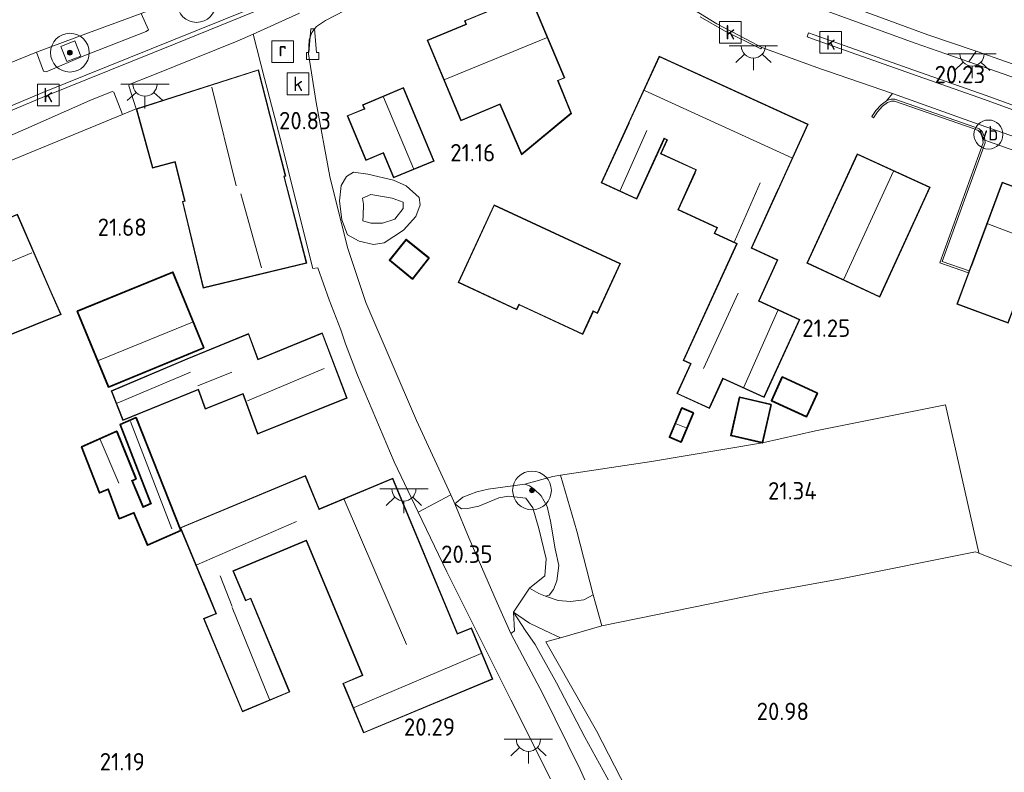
# Model space of a CAD drawing. Extents: x 196936 to 200438, y 361224 to 364196.
# Tile 99 of 256: x 197778 to 197880, y 363268 to 363346. Entities that reach past the tile are written whole.
import ezdxf
from ezdxf.enums import TextEntityAlignment as Align

# ---------------------------------------------------------------- set-up
doc = ezdxf.new("R2010")
doc.units = 0
for name, color, linetype, lineweight in [('B-ME-BV-GELEIDECONSTRUCTIE-S', 210, 'Continuous', 25), ('B-ME-GR-BOOM-S', 90, 'Continuous', 25), ('B-ME-GR-GRAS-GV', 60, 'Continuous', 13), ('B-ME-GW-TALUD_KRUIN-G', 90, 'Continuous', 18), ('B-ME-GW-TALUD_TEEN-G', 90, 'Continuous', 18), ('B-ME-IE-MEUBILAIR_WEGMEUBILAIR-S', 7, 'Continuous', 25), ('B-ME-IE-TERREINAFSCHEIDING_DOORGANG-G', 210, 'Continuous', 18), ('B-ME-IE-TERREINAFSCHEIDING_KUNSTMATIG_HEKWERK-G', 20, 'IE-TERREINAFSCHEIDING-KUNSTMATIG', 18), ('B-ME-IE-TERREINAFSCHEIDING_KUNSTMATIG_MUUR-GV', 90, 'Continuous', 18), ('B-ME-KG-KADASTRAAL_DAKRAND-G', 170, 'Continuous', 18), ('B-ME-KG-KADASTRAAL_NOK-G', 10, 'Continuous', 18), ('B-ME-OG-BEBOUWING_BEDRIJVEN-GV', 7, 'Continuous', 18), ('B-ME-OG-BEBOUWING_SCHUUR-GV', 7, 'Continuous', 35), ('B-ME-OG-BEBOUWING_WONINGBOUW-GV', 7, 'Continuous', 18), ('B-ME-OG-HOOGTEPUNT-S', 7, 'Continuous', 25), ('B-ME-OG-TERREIN-GV', 7, 'Continuous', 18), ('B-ME-OG-TERREIN_GROEN-GV', 7, 'Continuous', 18), ('B-ME-OG-TERREIN_GROEN_TUIN-GV', 7, 'Continuous', 18), ('B-ME-OG-TERREIN_GROEN_TUIN_TUINBOUW-GV', 7, 'Continuous', 18), ('B-ME-RI-GWA_KOLK-S', 30, 'Continuous', 25), ('B-ME-RI-GWA_RIOOLPUT-S', 30, 'Continuous', 25), ('B-ME-VH-GOOT-GV', 170, 'Continuous', 18), ('B-ME-VH-VERHARDING_ASFALT-GV', 252, 'Continuous', 18), ('B-ME-VH-VERHARDING_HALFVERHARDING-GV', 252, 'Continuous', 18), ('B-ME-VH-VERHARDING_STRAATBAKSTEEN-GV', 252, 'Continuous', 18), ('B-ME-VH-VERHARDING_TEGEL-GV', 252, 'Continuous', 18), ('B-ME-VW-VERKEERSTEKEN_DRAAGCONSTRUCTIE-S', 7, 'Continuous', 25)]:
    doc.layers.add(name, color=color, linetype=linetype, lineweight=lineweight)
doc.styles.add('NLCS-ISO', font='NLCS-ISO.ttf')
doc.styles.add('NLCS-ISO-ANNOTATIVE-T18', font='NLCS-ISO.ttf', dxfattribs={"height": 1.8})
doc.linetypes.add('IE-TERREINAFSCHEIDING-KUNSTMATIG', pattern='A,4,[82,NLCS.SHX,S=0.75,R=90,X=0,Y=0],4,-2', length=10)

# ---------------------------------------------------------------- blocks, each defined once
blk = doc.blocks.new('SAL-HOOGTELABEL-SO')
at = {"color": 0, "linetype": 'ByBlock', "lineweight": -2, "style": 'NLCS-ISO-ANNOTATIVE-T18'}
blk.add_attdef('HOOGTE', text='', height=1.8, dxfattribs=at).set_placement((2.79, 0), align=Align.RIGHT)
blk = doc.blocks.new('SIE-WEG_GELEIDECONSTRUCTIE-SO')
at = {"color": 0, "linetype": 'ByBlock', "lineweight": 18}
blk.add_lwpolyline([(0.4, -0.87), (0.2, 1.59), (-0.2, 1.59), (-0.4, -0.87), (-0.65, -0.87), (-0.65, -1.59), (0.65, -1.59), (0.65, -0.87)], close=True, dxfattribs=at)
blk = doc.blocks.new('SGR-BOOM_01-SO')
at = {"linetype": 'ByBlock', "lineweight": 18}
h = blk.add_hatch(color=0, dxfattribs=at)
h.dxf.hatch_style = 1
edge = h.paths.add_edge_path()
edge.add_arc((0, 0), 0.25, 0, 360)
at = {"color": 0, "linetype": 'ByBlock', "lineweight": 18}
for radius in [2, 0.25]:
    blk.add_circle((0, 0), radius, dxfattribs=at)
blk = doc.blocks.new('SRI-PUT_INSPECTIEPUT_RIOOLPUT-SO')
at = {"color": 0, "linetype": 'ByBlock', "lineweight": 18}
blk.add_lwpolyline([(-1.12, -1.12), (1.12, -1.12), (1.12, 1.12), (-1.12, 1.12)], close=True, dxfattribs=at)
at = {"color": 0, "linetype": 'ByBlock', "lineweight": 18, "style": 'NLCS-ISO'}
blk.add_text('r', height=1.5, dxfattribs=at).set_placement((0, 0.28), align=Align.MIDDLE_CENTER)
blk = doc.blocks.new('SRI-KOLK-SO')
at = {"color": 0, "linetype": 'ByBlock', "lineweight": 18}
blk.add_lwpolyline([(-1.125, -1.125), (1.125, -1.125), (1.125, 1.125), (-1.125, 1.125)], close=True, dxfattribs=at)
at = {"color": 0, "linetype": 'ByBlock', "lineweight": 18, "style": 'NLCS-ISO'}
blk.add_text('k', height=1.5, dxfattribs=at).set_placement((0, 0), align=Align.MIDDLE_CENTER)
blk = doc.blocks.new('SKL-ET_OV_LICHTPUNT-SO')
at = {"color": 0, "linetype": 'ByBlock', "lineweight": 18}
for points in [[(-1.25, 0), (-2.5, 0)], [(1.25, 0), (2.5, 0)], [(-0.92, -0.85), (-1.83, -1.7)], [(0.92, -0.85), (1.83, -1.7)], [(0, -1.25), (0, -2.5)]]:
    blk.add_lwpolyline(points, dxfattribs=at)
blk.add_lwpolyline([(0, 0), (1.25, 0, -1), (-1.25, 0)], format="xyb", close=True, dxfattribs=at)
blk = doc.blocks.new('SIE-WEG_PAAL_VERKEERSBORD-SO')
at = {"color": 0, "linetype": 'ByBlock', "lineweight": 18}
blk.add_circle((0, 0), 1.5, dxfattribs=at)
at = {"color": 0, "linetype": 'ByBlock', "lineweight": 18, "style": 'NLCS-ISO'}
blk.add_text('vb', height=1.5, dxfattribs=at).set_placement((0, 0.13), align=Align.MIDDLE_CENTER)

msp = doc.modelspace()

# ---------------------------------------------------------------- linework, layer by layer
at = {"layer": 'B-ME-GR-GRAS-GV'}
for points in [[(197784.367, 363342.021, 21.296), (197782.907, 363341.454, 21.336), (197782.3, 363343.016, 21.398), (197783.76, 363343.583, 21.354)], [(197836.387, 363285.803, 21.097), (197834.992, 363285.608, 21.066), (197833.728, 363285.712, 20.962), (197832.412, 363286.165, 20.801), (197832.792, 363286.293, 20.856), (197833.254, 363286.861, 20.961), (197833.579, 363287.767, 20.972), (197833.797, 363289.332, 21.049), (197833.4, 363291.065, 21.12), (197832.922, 363293.931, 21.232), (197832.585, 363295.453, 21.276), (197831.973, 363296.56, 21.297), (197831.238, 363297.237, 21.312), (197830.756, 363297.565, 21.301), (197830.274, 363297.745, 21.352), (197833.186, 363298.552, 21.244), (197833.972, 363298.671, 21.161), (197835.672, 363292.91, 21.175), (197837.34, 363286.312, 21.149)]]:
    msp.add_polyline3d(points, close=True, dxfattribs=at)
msp.add_polyline3d([(197846.331, 363255.421, 20.44), (197837.692, 363272.267, 20.842), (197832.458, 363281.448, 20.909), (197833.978, 363281.883, 20.952), (197838.25, 363283.105, 21.133), (197854.987, 363286.505, 21.275), (197863.111, 363288.016, 21.277), (197876.879, 363290.743, 21.092), (197877.225, 363290.608, 21.071), (197887.872, 363286.456, 20.409), (197901.895, 363281.291, 19.626), (197915.202, 363276.418, 18.788), (197925.017, 363272.767, 18.213), (197919.41, 363263.179, 17.967)], dxfattribs=at)
at = {"layer": 'B-ME-GW-TALUD_KRUIN-G'}
msp.add_polyline3d([(197815.57, 363324.737, 22.256), (197814.361, 363324.749, 22.352), (197813.533, 363324.973, 22.411), (197813.572, 363325.487, 22.406), (197813.61, 363326.689, 22.406), (197813.485, 363327.325, 22.395), (197814.345, 363327.699, 22.377), (197816.573, 363327.336, 22.283), (197817.709, 363326.901, 22.165), (197817.691, 363326.244, 22.168), (197816.826, 363325.155, 22.213)], close=True, dxfattribs=at)
for points in [[(197831.238, 363297.237, 21.312), (197830.756, 363297.565, 21.301), (197830.274, 363297.745, 21.352)], [(197830.766, 363286.994, 20.414), (197831.738, 363286.456, 20.646), (197832.412, 363286.165, 20.801), (197832.792, 363286.293, 20.856), (197833.254, 363286.861, 20.961), (197833.579, 363287.767, 20.972), (197833.797, 363289.332, 21.049), (197833.4, 363291.065, 21.12), (197832.922, 363293.931, 21.232), (197832.585, 363295.453, 21.276), (197831.973, 363296.56, 21.297), (197831.238, 363297.237, 21.312)], [(197838.765, 363267.469, 20.682), (197836.479, 363271.598, 20.724), (197833.551, 363277.23, 20.734), (197831.335, 363281.184, 20.744), (197830.321, 363282.66, 20.607), (197829.103, 363284.535, 20.21)]]:
    msp.add_polyline3d(points, dxfattribs=at)
at = {"layer": 'B-ME-GW-TALUD_TEEN-G'}
msp.add_polyline3d([(197812.55, 363329.998, 21.278), (197811.84, 363329.561, 21.259), (197811.292, 363328.644, 21.246), (197811.103, 363327.037, 21.259), (197811.349, 363325.072, 21.264), (197811.925, 363323.536, 21.259), (197813.149, 363322.888, 21.246), (197814.635, 363322.535, 21.246), (197815.718, 363322.691, 21.302), (197817.743, 363324.029, 21.281), (197819.013, 363325.435, 21.256), (197819.467, 363326.649, 21.251), (197819.367, 363327.389, 21.246), (197818.001, 363328.594, 21.232), (197816.707, 363329.177, 21.222), (197814.047, 363329.808, 21.254)], close=True, dxfattribs=at)
for points in [[(197828.586, 363296.515, 20.429), (197827.603, 363296.333, 20.487), (197825.52, 363295.473, 20.53), (197824.348, 363295.227, 20.51), (197823.734, 363295.22, 20.512), (197823.027, 363295.737, 20.516)], [(197830.766, 363286.994, 20.414), (197832.344, 363288.284, 20.317), (197832.491, 363290.043, 20.333), (197831.717, 363293.158, 20.385), (197831.1, 363295.31, 20.413), (197830.372, 363296.29, 20.423), (197828.586, 363296.515, 20.429)], [(197829.103, 363284.535, 20.21), (197829.224, 363282.601, 20.158), (197828.822, 363282.303, 20.176), (197832.148, 363276.069, 19.783), (197836.006, 363268.256, 19.552), (197839.582, 363260.287, 19.273), (197842.447, 363253.139, 18.892)]]:
    msp.add_polyline3d(points, dxfattribs=at)
at = {"layer": 'B-ME-IE-TERREINAFSCHEIDING_DOORGANG-G'}
msp.add_polyline3d([(197838.25, 363283.105, 21.133), (197837.34, 363286.312, 21.149)], dxfattribs=at)
at = {"layer": 'B-ME-IE-TERREINAFSCHEIDING_KUNSTMATIG_HEKWERK-G'}
for points in [[(197860.337, 363303.282, 21.166), (197873.761, 363305.972, 21.259), (197877.211, 363290.67, 21.142)], [(197860.337, 363303.282, 21.166), (197854.849, 363302.025, 21.297)], [(197843.382, 363300.09, 21.061), (197854.849, 363302.025, 21.297)], [(197830.274, 363297.745, 21.352), (197833.186, 363298.552, 21.244), (197833.972, 363298.671, 21.161), (197843.382, 363300.09, 21.061)], [(197837.34, 363286.312, 21.149), (197835.672, 363292.91, 21.175), (197833.972, 363298.671, 21.161)], [(197826.5, 363297.232, 21.332), (197825.302, 363296.97, 21.311), (197823.88, 363296.412, 21.059), (197823.027, 363295.737, 20.516)], [(197830.274, 363297.745, 21.352), (197826.5, 363297.232, 21.332)], [(197856.406, 363242.691, 19.896), (197853.982, 363241.233, 20.46), (197853.382, 363242.301, 20.208), (197851.564, 363245.652, 20.525), (197846.331, 363255.421, 20.44), (197837.692, 363272.267, 20.842), (197832.458, 363281.448, 20.909), (197833.978, 363281.883, 20.952), (197838.25, 363283.105, 21.133), (197854.987, 363286.505, 21.275), (197863.111, 363288.016, 21.277), (197876.879, 363290.743, 21.092), (197877.225, 363290.608, 21.071), (197887.872, 363286.456, 20.409), (197901.895, 363281.291, 19.626), (197915.202, 363276.418, 18.788), (197925.017, 363272.767, 18.213)], [(197877.211, 363290.67, 21.142), (197877.225, 363290.608, 21.071)]]:
    msp.add_polyline3d(points, dxfattribs=at)
at = {"layer": 'B-ME-IE-TERREINAFSCHEIDING_KUNSTMATIG_MUUR-GV'}
msp.add_polyline3d([(197868.55, 363337.546, 20.42), (197876.807, 363334.676, 20.348), (197877.255, 363334.509, 20.39), (197877.554, 363334.201, 20.393), (197877.813, 363333.62, 20.401), (197877.853, 363333.333, 20.373), (197877.895, 363333.03, 20.407), (197873.437, 363320.774, 20.658), (197876.224, 363319.801, 20.635), (197876.154, 363319.613, 21.31), (197873.18, 363320.652, 21.31), (197877.69, 363333.052, 21.241), (197877.619, 363333.564, 21.265), (197877.386, 363334.087, 21.27), (197877.143, 363334.337, 21.275), (197876.739, 363334.488, 21.273), (197868.51, 363337.348, 21.214), (197868.185, 363337.37, 21.198), (197867.791, 363337.216, 21.187), (197867.257, 363336.821, 21.155), (197866.739, 363336.256, 21.102), (197866.318, 363335.642, 20.984), (197866.153, 363335.755, 20.764), (197866.582, 363336.381, 20.611), (197867.123, 363336.97, 20.459), (197867.693, 363337.393, 20.459), (197867.82, 363337.442, 20.394), (197868.154, 363337.573, 20.458)], close=True, dxfattribs=at)
at = {"layer": 'B-ME-KG-KADASTRAAL_DAKRAND-G'}
for points in [[(197829.966, 363331.893, 23.693), (197827.735, 363337.085, 23.803), (197823.704, 363335.392, 23.74), (197820.255, 363343.619, 24.07), (197824.26, 363345.283, 24.07), (197824.105, 363345.644, 23.752), (197830.736, 363348.369, 23.773), (197834.336, 363339.778, 23.914), (197833.653, 363339.504, 23.92), (197835.033, 363336.1, 23.923)], [(197855.009, 363306.78, 23.952), (197850.752, 363308.728, 23.784), (197850.731, 363308.682, 23.431), (197849.338, 363305.637, 22.938), (197846.06, 363307.137, 22.941), (197847.447, 363310.168, 23.428), (197847.468, 363310.214, 24.68), (197846.713, 363310.559, 23.993), (197852.222, 363322.598, 23.993), (197852.243, 363322.644, 24.525), (197849.92, 363323.706, 23.864), (197850.19, 363324.295, 23.73), (197846.153, 363326.143, 23.514), (197847.88, 363329.916, 23.942), (197847.901, 363329.962, 26.398), (197848.038, 363330.263, 26.631), (197844.369, 363331.942, 26.628), (197845.023, 363333.372, 26.535), (197844.68, 363333.53, 26.513), (197844.659, 363333.484, 23.618), (197841.824, 363327.289, 23.618), (197838.237, 363328.93, 23.661), (197841.058, 363335.095, 23.661), (197841.079, 363335.141, 26.454), (197844.193, 363341.947, 26.481), (197859.516, 363334.936, 26.495), (197856.431, 363328.193, 26.452), (197856.41, 363328.147, 23.971), (197853.668, 363322.156, 23.971), (197856.378, 363320.916, 23.926), (197854.435, 363316.67, 23.99), (197858.652, 363314.74, 23.958)], [(197802.691, 363340.545, 24.37), (197790.162, 363336.538, 22.782), (197791.801, 363330.503, 22.809), (197794.117, 363331.115, 23.922), (197795.146, 363326.998, 23.973), (197794.928, 363326.951, 24.663), (197797.059, 363318.082, 24.768), (197807.66, 363320.626, 25.533), (197805.341, 363329.593, 25.535), (197805.506, 363329.641, 24.401)], [(197816.727, 363329.499, 23.553), (197815.651, 363332.037, 23.553), (197815.605, 363332.018, 22.941), (197813.864, 363331.29, 22.941), (197811.977, 363335.825, 22.942), (197813.687, 363336.531, 22.942), (197813.733, 363336.55, 23.458), (197813.561, 363336.956, 23.461), (197817.691, 363338.684, 23.482), (197820.834, 363331.192, 23.482)], [(197866.962, 363317.154, 24.505), (197859.52, 363320.623, 24.511), (197864.676, 363331.834, 24.481), (197872.137, 363328.439, 24.496)], [(197892.314, 363323.735, 26.231), (197892.483, 363324.189, 25.96), (197899.821, 363321.469, 25.967), (197896.666, 363312.961, 25.967), (197891.661, 363314.816, 25.969), (197891.643, 363314.769, 23.566), (197890.684, 363312.183, 23.566), (197880.744, 363315.868, 23.578), (197880.727, 363315.821, 23.453), (197880.229, 363314.477, 22.97), (197875.02, 363316.408, 22.972), (197876.469, 363320.319, 23.629), (197876.487, 363320.366, 25.999), (197879.659, 363328.923, 25.979), (197886.905, 363326.237, 25.979), (197886.743, 363325.8, 26.289), (197886.79, 363325.783, 23.429), (197892.267, 363323.752, 23.429)], [(197777.774, 363325.609, 24.776), (197764.662, 363320.111, 24.866), (197767.837, 363312.421, 25.106), (197768.183, 363312.583, 24.956), (197769.522, 363309.377, 24.065), (197774.341, 363311.503, 24.066), (197774.103, 363312.063, 24.066), (197782.255, 363315.329, 24.066), (197781.131, 363317.902, 24.857)], [(197837.766, 363315.478, 23.757), (197837.344, 363315.674, 23.813), (197837.323, 363315.629, 23.029), (197836.244, 363313.301, 23.029), (197829.698, 363316.335, 23.029), (197829.653, 363316.356, 23.648), (197829.42, 363315.853, 23.648), (197823.439, 363318.625, 23.653), (197827.118, 363326.564, 23.733), (197840.113, 363320.541, 23.725)], [(197818.651, 363319.028, 23.313), (197816.342, 363320.912, 23.249), (197818.007, 363322.982, 23.252), (197820.31, 363321.134, 23.269)], [(197787.246, 363307.855, 23.905), (197784.067, 363315.599, 23.876), (197793.857, 363319.617, 23.887), (197797.035, 363311.873, 23.938)], [(197809.307, 363313.321, 26.108), (197802.686, 363310.615, 26.103), (197801.687, 363313.256, 23.721), (197795.362, 363310.673, 23.726), (197787.579, 363307.386, 23.282), (197788.734, 363304.401, 23.588), (197796.53, 363307.584, 23.588), (197797.253, 363305.561, 23.909), (197801.136, 363307.125, 23.909), (197802.676, 363302.986, 26.102), (197811.827, 363306.669, 26.09)], [(197859.393, 363304.783, 23.341), (197855.847, 363306.4, 23.343), (197856.928, 363308.77, 23.338), (197860.474, 363307.153, 23.335)], [(197854.812, 363302.085, 23.218), (197851.633, 363302.817, 23.215), (197852.527, 363306.698, 23.229), (197855.706, 363305.965, 23.207)], [(197846.423, 363302.169, 23.079), (197845.302, 363302.639, 23.079), (197846.527, 363305.565, 23.02), (197847.649, 363305.095, 23.004)], [(197790.048, 363304.582, 23.336), (197788.48, 363303.881, 23.308), (197791.66, 363295.735, 23.308), (197790.822, 363295.359, 23.308), (197790.776, 363295.339, 23.987), (197789.596, 363298.142, 24.183), (197790.006, 363298.319, 24.183), (197788.052, 363303.175, 24.179), (197784.508, 363301.592, 24.181), (197786.307, 363296.91, 24.185), (197787.204, 363297.289, 24.185), (197788.376, 363294.25, 23.96), (197789.864, 363294.848, 24.023), (197789.884, 363294.802, 23.081), (197791.294, 363291.507, 23.081), (197794.656, 363292.987, 23.4)], [(197808.995, 363295.14, 26.075), (197816.592, 363298.307, 23.903), (197823.273, 363282.285, 23.903), (197823.292, 363282.239, 26.197), (197824.729, 363282.838, 26.175), (197826.903, 363277.624, 26.068), (197813.639, 363272.093, 26.197), (197811.539, 363277.129, 26.191), (197813.538, 363277.963, 26.194), (197813.519, 363278.009, 23.826), (197807.698, 363291.969, 23.826), (197807.652, 363291.95, 23.136), (197800.141, 363288.818, 23.136), (197800.095, 363288.799, 25.005), (197801.386, 363285.702, 24.909), (197801.909, 363285.919, 23.058), (197805.92, 363276.298, 23.118), (197801.098, 363274.287, 23.15), (197797.122, 363283.822, 23.158), (197798.361, 363284.338, 23.158), (197798.407, 363284.358, 25.288), (197797.074, 363287.555, 25.005), (197797.055, 363287.602, 22.816), (197794.709, 363293.226, 22.816), (197807.559, 363298.584, 22.93), (197808.976, 363295.186, 22.93)]]:
    msp.add_polyline3d(points, close=True, dxfattribs=at)
at = {"layer": 'B-ME-KG-KADASTRAAL_NOK-G'}
for points in [[(197821.991, 363339.61, 27.586), (197832.515, 363343.903, 27.814)], [(197797.927, 363338.796, 27.563), (197800.413, 363328.585, 27.563)], [(197842.653, 363338.462, 28.877), (197857.89, 363331.501, 28.877)], [(197815.647, 363337.775, 25.306), (197818.776, 363330.397, 25.309)], [(197842.899, 363334.318, 24.711), (197840.12, 363328.124, 24.711)], [(197868.387, 363330.107, 28.3), (197863.257, 363318.948, 28.279)], [(197854.608, 363328.924, 24.922), (197851.952, 363322.832, 24.927)], [(197800.913, 363327.776, 29.477), (197803.065, 363320.12, 29.477)], [(197878.14, 363324.681, 29.437), (197885.286, 363321.934, 29.425)], [(197766.798, 363316.44, 28.466), (197779.283, 363321.675, 28.466)], [(197852.341, 363317.519, 26.063), (197848.759, 363309.729, 26.042)], [(197856.439, 363315.697, 26.071), (197852.909, 363307.796, 26.091)], [(197786.2, 363310.533, 26.41), (197795.898, 363314.512, 26.463)], [(197788.117, 363306.134, 24.554), (197795.723, 363309.336, 24.554)], [(197796.476, 363307.905, 26.234), (197799.973, 363309.349, 26.234)], [(197801.599, 363306.381, 28.823), (197809.517, 363309.728, 28.823)], [(197793.783, 363293.128, 24.071), (197789.488, 363304.224, 24.071)], [(197846.96, 363303.58, 23.391), (197845.928, 363304.006, 23.389)], [(197788.284, 363297.871, 25.034), (197786.377, 363302.364, 25.034)], [(197818.042, 363281.187, 28.66), (197811.6, 363296.172, 28.698)], [(197806.673, 363293.904, 23.852), (197796.354, 363289.413, 23.902)], [(197798.784, 363288.269, 25.773), (197800.001, 363285.114, 25.767)], [(197800, 363284.996, 24.059), (197803.886, 363275.504, 24.059)], [(197825.761, 363280.231, 27.43), (197812.626, 363274.653, 27.435)]]:
    msp.add_polyline3d(points, dxfattribs=at)
at = {"layer": 'B-ME-OG-BEBOUWING_BEDRIJVEN-GV'}
for points in [[(197817.718, 363338.749, 21.082), (197820.899, 363331.165, 21.082), (197816.7, 363329.434, 21.082), (197815.624, 363331.972, 21.082), (197813.837, 363331.225, 21.082), (197811.912, 363335.852, 21.082), (197813.667, 363336.577, 21.082), (197813.495, 363336.983, 21.082)], [(197840.179, 363320.565, 21.256), (197837.79, 363315.412, 21.432), (197837.368, 363315.608, 21.432), (197836.268, 363313.234, 21.432), (197829.677, 363316.29, 21.432), (197829.444, 363315.787, 21.432), (197823.373, 363318.601, 21.432), (197827.094, 363326.63, 21.274)]]:
    msp.add_polyline3d(points, close=True, dxfattribs=at)
at = {"layer": 'B-ME-OG-BEBOUWING_SCHUUR-GV'}
for points in [[(197820.38, 363321.142, 21.391), (197818.659, 363318.957, 21.391), (197816.272, 363320.904, 21.391), (197817.999, 363323.052, 21.391)], [(197797.1, 363311.845, 21.601), (197787.218, 363307.789, 21.683), (197784.002, 363315.626, 21.76), (197793.884, 363319.682, 21.601)], [(197860.54, 363307.178, 21.308), (197859.418, 363304.717, 21.308), (197855.781, 363306.375, 21.308), (197856.903, 363308.836, 21.308)], [(197855.766, 363306.003, 21.297), (197854.849, 363302.025, 21.297), (197851.573, 363302.78, 21.297), (197852.49, 363306.758, 21.297)], [(197847.714, 363305.122, 21.342), (197846.45, 363302.104, 21.342), (197845.236, 363302.612, 21.342), (197846.5, 363305.63, 21.342)], [(197790.075, 363304.649, 21.608), (197794.72, 363292.961, 21.608), (197791.268, 363291.441, 21.608), (197789.837, 363294.785, 21.608), (197788.347, 363294.186, 21.629), (197787.176, 363297.223, 21.665), (197786.279, 363296.844, 21.791), (197784.444, 363301.618, 21.665), (197788.079, 363303.242, 21.608), (197790.071, 363298.292, 21.608), (197789.661, 363298.116, 21.608), (197790.803, 363295.404, 21.608), (197791.596, 363295.763, 21.608), (197788.416, 363303.907, 21.608)]]:
    msp.add_polyline3d(points, close=True, dxfattribs=at)
at = {"layer": 'B-ME-OG-BEBOUWING_WONINGBOUW-GV'}
for points in [[(197833.718, 363339.476, 21.12), (197835.093, 363336.085, 21.12), (197829.946, 363331.812, 21.12), (197827.709, 363337.02, 21.12), (197823.677, 363335.327, 21.12), (197820.19, 363343.646, 21.12), (197824.194, 363345.31, 21.12), (197824.039, 363345.671, 21.12), (197830.763, 363348.434, 21.12), (197834.402, 363339.75, 21.12)], [(197859.583, 363334.96, 20.971), (197853.735, 363322.181, 21.215), (197856.444, 363320.941, 21.215), (197854.501, 363316.694, 21.215), (197858.718, 363314.765, 21.215), (197855.034, 363306.713, 21.349), (197850.777, 363308.662, 21.319), (197849.362, 363305.571, 21.33), (197845.994, 363307.112, 21.341), (197847.402, 363310.189, 21.271), (197846.647, 363310.534, 21.252), (197852.177, 363322.619, 21.215), (197849.854, 363323.682, 21.215), (197850.124, 363324.271, 21.215), (197846.087, 363326.118, 21.215), (197847.972, 363330.238, 21.215), (197844.302, 363331.917, 21.215), (197844.957, 363333.348, 21.215), (197844.704, 363333.463, 21.215), (197841.849, 363327.222, 21.215), (197838.171, 363328.906, 21.215), (197844.169, 363342.014, 21.215)], [(197804.753, 363332.756, 21.01), (197805.569, 363329.605, 21.011), (197805.4, 363329.562, 21.011), (197807.721, 363320.589, 21.293), (197797.022, 363318.022, 21.569), (197794.867, 363326.987, 21.383), (197795.083, 363327.039, 21.383), (197794.08, 363331.055, 21.434), (197791.765, 363330.443, 21.434), (197790.101, 363336.571, 21.323), (197802.726, 363340.608, 20.981)], [(197872.203, 363328.464, 21.25), (197866.986, 363317.087, 21.25), (197859.454, 363320.599, 21.25), (197864.651, 363331.9, 21.25)], [(197886.807, 363325.83, 20.196), (197892.285, 363323.799, 20.196), (197892.453, 363324.254, 20.248), (197899.885, 363321.499, 20.392), (197896.696, 363312.896, 20.511), (197891.69, 363314.752, 20.537), (197890.714, 363312.119, 20.552), (197880.774, 363315.804, 20.704), (197880.258, 363314.413, 20.704), (197874.956, 363316.379, 21.296), (197876.154, 363319.613, 21.31), (197876.224, 363319.801, 20.635), (197879.63, 363328.987, 20.521), (197886.969, 363326.266, 20.196)], [(197782.321, 363315.302, 21.842), (197774.169, 363312.036, 21.842), (197774.406, 363311.477, 21.842), (197769.496, 363309.311, 21.842), (197768.157, 363312.517, 21.842), (197767.81, 363312.355, 21.842), (197764.597, 363320.138, 21.842), (197777.8, 363325.674, 21.842), (197781.177, 363317.922, 21.842)], [(197809.335, 363313.386, 21.224), (197811.89, 363306.641, 21.347), (197802.65, 363302.921, 21.445), (197801.11, 363307.06, 21.43), (197797.224, 363305.495, 21.481), (197796.501, 363307.518, 21.471), (197788.706, 363304.335, 21.53), (197787.515, 363307.413, 21.683), (197795.343, 363310.719, 21.224), (197801.711, 363313.32, 21.301), (197802.71, 363310.679, 21.293)], [(197807.586, 363298.65, 21.323), (197809.022, 363295.205, 21.379), (197816.619, 363298.373, 20.866), (197823.319, 363282.304, 20.423), (197824.756, 363282.903, 20.441), (197826.968, 363277.597, 20.173), (197813.612, 363272.028, 20.475), (197811.474, 363277.156, 20.59), (197813.473, 363277.99, 20.58), (197807.671, 363291.904, 20.764), (197800.16, 363288.772, 20.787), (197801.413, 363285.767, 20.792), (197801.935, 363285.985, 20.83), (197805.986, 363276.271, 20.653), (197801.071, 363274.222, 21.169), (197797.057, 363283.849, 21.363), (197798.342, 363284.385, 21.631), (197794.644, 363293.253, 21.608)]]:
    msp.add_polyline3d(points, close=True, dxfattribs=at)
at = {"layer": 'B-ME-OG-TERREIN-GV'}
for points in [[(197831.973, 363296.56, 21.297), (197832.585, 363295.453, 21.276), (197832.922, 363293.931, 21.232), (197833.4, 363291.065, 21.12), (197833.797, 363289.332, 21.049), (197833.579, 363287.767, 20.972), (197833.254, 363286.861, 20.961), (197832.792, 363286.293, 20.856), (197832.412, 363286.165, 20.801), (197831.738, 363286.456, 20.646), (197830.766, 363286.994, 20.414), (197832.344, 363288.284, 20.317), (197832.491, 363290.043, 20.333), (197831.717, 363293.158, 20.385), (197831.1, 363295.31, 20.413), (197830.372, 363296.29, 20.423), (197828.586, 363296.515, 20.429), (197827.603, 363296.333, 20.487), (197825.52, 363295.473, 20.53), (197824.348, 363295.227, 20.51), (197823.734, 363295.22, 20.512), (197823.027, 363295.737, 20.516), (197823.88, 363296.412, 21.059), (197825.302, 363296.97, 21.311), (197826.5, 363297.232, 21.332), (197830.274, 363297.745, 21.352), (197830.756, 363297.565, 21.301), (197831.238, 363297.237, 21.312)], [(197831.1, 363295.31, 20.413), (197831.717, 363293.158, 20.385), (197832.491, 363290.043, 20.333), (197832.344, 363288.284, 20.317), (197830.766, 363286.994, 20.414), (197829.103, 363284.535, 20.21), (197829.224, 363282.601, 20.158), (197828.822, 363282.303, 20.176), (197827.408, 363285.487, 20.202), (197824.517, 363292.152, 20.366), (197823.027, 363295.737, 20.516), (197823.734, 363295.22, 20.512), (197824.348, 363295.227, 20.51), (197825.52, 363295.473, 20.53), (197827.603, 363296.333, 20.487), (197828.586, 363296.515, 20.429), (197830.372, 363296.29, 20.423)]]:
    msp.add_polyline3d(points, close=True, dxfattribs=at)
at = {"layer": 'B-ME-OG-TERREIN_GROEN-GV'}
for points in [[(197852.206, 363240.644, 20.086), (197848.965, 363235.73, 17.428), (197847.116, 363240.489, 18.025), (197846.249, 363242.537, 18.112), (197844.728, 363247.517, 18.538), (197842.447, 363253.139, 18.892), (197839.582, 363260.287, 19.273), (197836.006, 363268.256, 19.552), (197832.148, 363276.069, 19.783), (197828.822, 363282.303, 20.176), (197829.224, 363282.601, 20.158), (197829.103, 363284.535, 20.21), (197830.321, 363282.66, 20.607), (197831.335, 363281.184, 20.744), (197833.551, 363277.23, 20.734), (197836.479, 363271.598, 20.724), (197838.765, 363267.469, 20.682), (197841.376, 363262.542, 20.625), (197843.737, 363258.275, 20.55), (197846.091, 363253.805, 20.501), (197848.667, 363248.458, 20.506), (197850.295, 363244.966, 20.426), (197850.932, 363243.426, 20.034), (197851.344, 363242.008, 19.659)], [(197853.982, 363241.233, 20.46), (197852.206, 363240.644, 20.086), (197851.344, 363242.008, 19.659), (197850.932, 363243.426, 20.034), (197850.295, 363244.966, 20.426), (197848.667, 363248.458, 20.506), (197846.091, 363253.805, 20.501), (197843.737, 363258.275, 20.55), (197841.376, 363262.542, 20.625), (197838.765, 363267.469, 20.682), (197836.479, 363271.598, 20.724), (197833.551, 363277.23, 20.734), (197831.335, 363281.184, 20.744), (197830.321, 363282.66, 20.607), (197829.103, 363284.535, 20.21), (197830.754, 363283.383, 20.661), (197832.341, 363282.609, 20.864), (197833.978, 363281.883, 20.952), (197832.458, 363281.448, 20.909), (197837.692, 363272.267, 20.842), (197846.331, 363255.421, 20.44), (197851.564, 363245.652, 20.525), (197853.382, 363242.301, 20.208)]]:
    msp.add_polyline3d(points, close=True, dxfattribs=at)
at = {"layer": 'B-ME-OG-TERREIN_GROEN_TUIN-GV'}
for points in [[(197780.745, 363441.631, 20.584), (197787.677, 363430.307, 20.592), (197788.924, 363428.271, 20.622), (197790.838, 363425.067, 20.598), (197797.508, 363413.9, 20.592), (197801.074, 363408.48, 20.655), (197808.343, 363397.29, 20.595), (197811.859, 363391.74, 20.667), (197815.558, 363385.9, 20.749), (197823.594, 363373.201, 20.708), (197824.335, 363372.031, 20.759), (197825.727, 363369.664, 20.752), (197820.286, 363366.129, 20.952), (197821.283, 363365.056, 21.036), (197812.859, 363356.139, 20.834), (197809.882, 363354.378, 20.838), (197803.822, 363351.566, 21.056), (197797.047, 363349.015, 21.181), (197794.085, 363347.817, 21.135), (197790.618, 363346.422, 21.207), (197785.174, 363344.43, 21.336), (197779.767, 363342.414, 21.376), (197772.893, 363339.614, 21.473)], [(197883.211, 363340.33, 20.27), (197876.948, 363342.508, 20.36), (197871.935, 363344.223, 20.322), (197864.53, 363346.951, 20.429), (197862.17, 363347.908, 20.471), (197856.412, 363350.363, 20.491), (197855.369, 363351.119, 20.491), (197854.367, 363352.594, 20.467), (197853.385, 363354.282, 20.437), (197853.148, 363355.285, 20.437), (197853.06, 363356.762, 20.374), (197853.336, 363358.089, 20.368), (197854.233, 363360.342, 20.407), (197855.321, 363361.804, 20.371), (197864.223, 363367.249, 20.38), (197885.363, 363380.494, 20.377)], [(197887.872, 363286.456, 20.409), (197877.225, 363290.608, 21.071), (197877.211, 363290.67, 21.142), (197873.761, 363305.972, 21.259), (197860.337, 363303.282, 21.166), (197854.849, 363302.025, 21.297), (197855.766, 363306.003, 21.297), (197852.49, 363306.758, 21.297), (197851.573, 363302.78, 21.297), (197854.849, 363302.025, 21.297), (197843.382, 363300.09, 21.061), (197833.972, 363298.671, 21.161), (197833.186, 363298.552, 21.244), (197830.274, 363297.745, 21.352), (197826.5, 363297.232, 21.332), (197825.302, 363296.97, 21.311), (197823.88, 363296.412, 21.059), (197823.027, 363295.737, 20.516), (197822.621, 363296.664, 20.566), (197819.069, 363304.348, 20.735), (197813.852, 363316.539, 21.07), (197811.947, 363322.233, 21.051), (197810.128, 363329.562, 20.928), (197808.715, 363337.209, 20.904), (197807.899, 363342.258, 20.947), (197807.993, 363343.698, 20.992), (197808.257, 363344.463, 20.992), (197808.732, 363345.067, 20.995), (197809.649, 363345.677, 20.949), (197813.609, 363347.717, 20.842)], [(197848.426, 363346.066, 20.586), (197850.924, 363344.612, 20.584), (197854.671, 363342.772, 20.532), (197854.779, 363342.893, 20.53), (197860.962, 363340.65, 20.455), (197861.585, 363340.442, 20.45), (197868.299, 363338.149, 20.384), (197867.693, 363337.393, 20.459), (197867.123, 363336.97, 20.459), (197866.582, 363336.381, 20.611), (197866.153, 363335.755, 20.764), (197866.318, 363335.642, 20.984), (197866.739, 363336.256, 21.102), (197867.257, 363336.821, 21.155), (197867.791, 363337.216, 21.187), (197868.185, 363337.37, 21.198), (197868.51, 363337.348, 21.214), (197876.739, 363334.488, 21.273), (197877.143, 363334.337, 21.275), (197877.386, 363334.087, 21.27), (197877.619, 363333.564, 21.265), (197877.69, 363333.052, 21.241), (197873.18, 363320.652, 21.31), (197876.154, 363319.613, 21.31), (197874.956, 363316.379, 21.296), (197880.258, 363314.413, 20.704)], [(197773.498, 363329.739, 21.605), (197788.673, 363335.984, 21.314), (197790.101, 363336.571, 21.323), (197791.765, 363330.443, 21.434), (197794.08, 363331.055, 21.434), (197795.083, 363327.039, 21.383), (197794.867, 363326.987, 21.383), (197797.022, 363318.022, 21.569), (197807.721, 363320.589, 21.293), (197805.4, 363329.562, 21.011), (197805.569, 363329.605, 21.011), (197804.753, 363332.756, 21.01), (197802.726, 363340.608, 20.981), (197790.101, 363336.571, 21.323), (197789.322, 363338.939, 21.263), (197789.366, 363339.06, 21.257), (197791.815, 363340.057, 21.196), (197800.541, 363343.555, 21.072), (197802.184, 363344.293, 21.026), (197803.359, 363339.703, 20.946), (197805.164, 363332.885, 20.95), (197806.2, 363328.703, 20.977), (197808.348, 363320.05, 21.169), (197808.873, 363320.137, 21.184), (197810.052, 363316.81, 21.154), (197811.235, 363313.714, 21.175), (197811.736, 363312.28, 21.232), (197812.987, 363309.019, 21.214), (197816.761, 363300.062, 20.866), (197819.254, 363294.874, 20.612), (197822.223, 363288.697, 20.414), (197828.822, 363275.465, 19.902), (197832.949, 363267.278, 19.586)], [(197886.969, 363326.266, 20.196), (197879.63, 363328.987, 20.521), (197876.224, 363319.801, 20.635), (197873.437, 363320.774, 20.658), (197877.895, 363333.03, 20.407), (197877.853, 363333.333, 20.373), (197888.101, 363329.651, 20.187)]]:
    msp.add_polyline3d(points, dxfattribs=at)
for points in [[(197820.19, 363343.646, 21.12), (197823.677, 363335.327, 21.12), (197827.709, 363337.02, 21.12), (197829.946, 363331.812, 21.12), (197835.093, 363336.085, 21.12), (197833.718, 363339.476, 21.12), (197834.402, 363339.75, 21.12), (197830.763, 363348.434, 21.12), (197824.039, 363345.671, 21.12), (197824.194, 363345.31, 21.12)], [(197855.034, 363306.713, 21.349), (197858.718, 363314.765, 21.215), (197854.501, 363316.694, 21.215), (197856.444, 363320.941, 21.215), (197853.735, 363322.181, 21.215), (197859.583, 363334.96, 20.971), (197844.169, 363342.014, 21.215), (197838.171, 363328.906, 21.215), (197841.849, 363327.222, 21.215), (197844.704, 363333.463, 21.215), (197844.957, 363333.348, 21.215), (197844.302, 363331.917, 21.215), (197847.972, 363330.238, 21.215), (197846.087, 363326.118, 21.215), (197850.124, 363324.271, 21.215), (197849.854, 363323.682, 21.215), (197852.177, 363322.619, 21.215), (197846.647, 363310.534, 21.252), (197847.402, 363310.189, 21.271), (197845.994, 363307.112, 21.341), (197849.362, 363305.571, 21.33), (197850.777, 363308.662, 21.319)], [(197815.624, 363331.972, 21.082), (197816.7, 363329.434, 21.082), (197820.899, 363331.165, 21.082), (197817.718, 363338.749, 21.082), (197813.495, 363336.983, 21.082), (197813.667, 363336.577, 21.082), (197811.912, 363335.852, 21.082), (197813.837, 363331.225, 21.082)], [(197859.454, 363320.599, 21.25), (197866.986, 363317.087, 21.25), (197872.203, 363328.464, 21.25), (197864.651, 363331.9, 21.25)], [(197815.718, 363322.691, 21.302), (197817.743, 363324.029, 21.281), (197819.013, 363325.435, 21.256), (197819.467, 363326.649, 21.251), (197819.367, 363327.389, 21.246), (197818.001, 363328.594, 21.232), (197816.707, 363329.177, 21.222), (197814.047, 363329.808, 21.254), (197812.55, 363329.998, 21.278), (197811.84, 363329.561, 21.259), (197811.292, 363328.644, 21.246), (197811.103, 363327.037, 21.259), (197811.349, 363325.072, 21.264), (197811.925, 363323.536, 21.259), (197813.149, 363322.888, 21.246), (197814.635, 363322.535, 21.246)], [(197818.001, 363328.594, 21.232), (197819.367, 363327.389, 21.246), (197819.467, 363326.649, 21.251), (197819.013, 363325.435, 21.256), (197817.743, 363324.029, 21.281), (197815.718, 363322.691, 21.302), (197814.635, 363322.535, 21.246), (197813.149, 363322.888, 21.246), (197811.925, 363323.536, 21.259), (197811.349, 363325.072, 21.264), (197811.103, 363327.037, 21.259), (197811.292, 363328.644, 21.246), (197811.84, 363329.561, 21.259), (197812.55, 363329.998, 21.278), (197814.047, 363329.808, 21.254), (197816.707, 363329.177, 21.222)], [(197816.826, 363325.155, 22.213), (197815.57, 363324.737, 22.256), (197814.361, 363324.749, 22.352), (197813.533, 363324.973, 22.411), (197813.572, 363325.487, 22.406), (197813.61, 363326.689, 22.406), (197813.485, 363327.325, 22.395), (197814.345, 363327.699, 22.377), (197816.573, 363327.336, 22.283), (197817.709, 363326.901, 22.165), (197817.691, 363326.244, 22.168)], [(197814.361, 363324.749, 22.352), (197815.57, 363324.737, 22.256), (197816.826, 363325.155, 22.213), (197817.691, 363326.244, 22.168), (197817.709, 363326.901, 22.165), (197816.573, 363327.336, 22.283), (197814.345, 363327.699, 22.377), (197813.485, 363327.325, 22.395), (197813.61, 363326.689, 22.406), (197813.572, 363325.487, 22.406), (197813.533, 363324.973, 22.411)], [(197836.268, 363313.234, 21.432), (197837.368, 363315.608, 21.432), (197837.79, 363315.412, 21.432), (197840.179, 363320.565, 21.256), (197827.094, 363326.63, 21.274), (197823.373, 363318.601, 21.432), (197829.444, 363315.787, 21.432), (197829.677, 363316.29, 21.432)], [(197764.597, 363320.138, 21.842), (197767.81, 363312.355, 21.842), (197768.157, 363312.517, 21.842), (197769.496, 363309.311, 21.842), (197774.406, 363311.477, 21.842), (197774.169, 363312.036, 21.842), (197782.321, 363315.302, 21.842), (197781.177, 363317.922, 21.842), (197777.8, 363325.674, 21.842)], [(197820.38, 363321.142, 21.391), (197817.999, 363323.052, 21.391), (197816.272, 363320.904, 21.391), (197818.659, 363318.957, 21.391)], [(197784.002, 363315.626, 21.76), (197787.218, 363307.789, 21.683), (197797.1, 363311.845, 21.601), (197793.884, 363319.682, 21.601)], [(197809.335, 363313.386, 21.224), (197802.71, 363310.679, 21.293), (197801.711, 363313.32, 21.301), (197795.343, 363310.719, 21.224), (197787.515, 363307.413, 21.683), (197788.706, 363304.335, 21.53), (197796.501, 363307.518, 21.471), (197797.224, 363305.495, 21.481), (197801.11, 363307.06, 21.43), (197802.65, 363302.921, 21.445), (197811.89, 363306.641, 21.347)], [(197859.418, 363304.717, 21.308), (197860.54, 363307.178, 21.308), (197856.903, 363308.836, 21.308), (197855.781, 363306.375, 21.308)], [(197847.714, 363305.122, 21.342), (197846.5, 363305.63, 21.342), (197845.236, 363302.612, 21.342), (197846.45, 363302.104, 21.342)], [(197794.72, 363292.961, 21.608), (197790.075, 363304.649, 21.608), (197788.416, 363303.907, 21.608), (197791.596, 363295.763, 21.608), (197790.803, 363295.404, 21.608), (197789.661, 363298.116, 21.608), (197790.071, 363298.292, 21.608), (197788.079, 363303.242, 21.608), (197784.444, 363301.618, 21.665), (197786.279, 363296.844, 21.791), (197787.176, 363297.223, 21.665), (197788.347, 363294.186, 21.629), (197789.837, 363294.785, 21.608), (197791.268, 363291.441, 21.608)], [(197794.644, 363293.253, 21.608), (197798.342, 363284.385, 21.631), (197797.057, 363283.849, 21.363), (197801.071, 363274.222, 21.169), (197805.986, 363276.271, 20.653), (197801.935, 363285.985, 20.83), (197801.413, 363285.767, 20.792), (197800.16, 363288.772, 20.787), (197807.671, 363291.904, 20.764), (197813.473, 363277.99, 20.58), (197811.474, 363277.156, 20.59), (197813.612, 363272.028, 20.475), (197826.968, 363277.597, 20.173), (197824.756, 363282.903, 20.441), (197823.319, 363282.304, 20.423), (197816.619, 363298.373, 20.866), (197809.022, 363295.205, 21.379), (197807.586, 363298.65, 21.323)]]:
    msp.add_polyline3d(points, close=True, dxfattribs=at)
at = {"layer": 'B-ME-OG-TERREIN_GROEN_TUIN_TUINBOUW-GV'}
msp.add_polyline3d([(197873.761, 363305.972, 21.259), (197877.211, 363290.67, 21.142), (197877.225, 363290.608, 21.071), (197876.879, 363290.743, 21.092), (197863.111, 363288.016, 21.277), (197854.987, 363286.505, 21.275), (197838.25, 363283.105, 21.133), (197837.34, 363286.312, 21.149), (197835.672, 363292.91, 21.175), (197833.972, 363298.671, 21.161), (197843.382, 363300.09, 21.061), (197854.849, 363302.025, 21.297), (197860.337, 363303.282, 21.166)], close=True, dxfattribs=at)
at = {"layer": 'B-ME-VH-GOOT-GV'}
for points in [[(197768.059, 363333.05, 21.52), (197780.437, 363338.238, 21.293), (197793.941, 363343.691, 21.132), (197804.218, 363347.862, 20.957), (197812.426, 363351.917, 20.901), (197823.198, 363357.461, 20.8), (197826.294, 363359.091, 20.752), (197826.504, 363358.693, 20.752), (197823.406, 363357.062, 20.8), (197812.629, 363351.515, 20.901), (197804.403, 363347.451, 20.957), (197794.11, 363343.274, 21.132), (197780.608, 363337.822, 21.293), (197768.228, 363332.633, 21.52)], [(197847.831, 363346.76, 20.625), (197850.135, 363345.365, 20.622), (197853.175, 363343.747, 20.555), (197854.779, 363342.893, 20.53), (197854.671, 363342.772, 20.532), (197850.924, 363344.612, 20.584), (197848.426, 363346.066, 20.586)], [(197887.368, 363334.052, 20.095), (197877.825, 363337.527, 20.212), (197870.249, 363340.179, 20.305), (197860.033, 363343.797, 20.405), (197859.457, 363344.013, 20.401), (197859.615, 363344.434, 20.401), (197860.187, 363344.22, 20.405), (197870.398, 363340.603, 20.305), (197877.976, 363337.951, 20.212), (197887.522, 363334.475, 20.095)]]:
    msp.add_polyline3d(points, dxfattribs=at)
at = {"layer": 'B-ME-VH-VERHARDING_ASFALT-GV'}
msp.add_polyline3d([(197813.609, 363347.717, 20.842), (197809.649, 363345.677, 20.949), (197808.732, 363345.067, 20.995), (197808.257, 363344.463, 20.992), (197807.993, 363343.698, 20.992), (197807.899, 363342.258, 20.947), (197808.715, 363337.209, 20.904), (197810.128, 363329.562, 20.928), (197811.947, 363322.233, 21.051), (197813.852, 363316.539, 21.07), (197819.069, 363304.348, 20.735), (197822.621, 363296.664, 20.566), (197819.254, 363294.874, 20.612), (197816.761, 363300.062, 20.866), (197812.987, 363309.019, 21.214), (197811.736, 363312.28, 21.232), (197811.235, 363313.714, 21.175), (197810.052, 363316.81, 21.154), (197808.873, 363320.137, 21.184), (197808.348, 363320.05, 21.169), (197806.2, 363328.703, 20.977), (197805.164, 363332.885, 20.95), (197803.359, 363339.703, 20.946), (197802.184, 363344.293, 21.026), (197806.976, 363346.445, 20.926)], dxfattribs=at)
at = {"layer": 'B-ME-VH-VERHARDING_HALFVERHARDING-GV'}
msp.add_polyline3d([(197832.949, 363267.278, 19.586), (197828.822, 363275.465, 19.902), (197822.223, 363288.697, 20.414), (197819.254, 363294.874, 20.612), (197822.621, 363296.664, 20.566), (197823.027, 363295.737, 20.516), (197824.517, 363292.152, 20.366), (197827.408, 363285.487, 20.202), (197828.822, 363282.303, 20.176), (197832.148, 363276.069, 19.783), (197836.006, 363268.256, 19.552), (197839.582, 363260.287, 19.273)], dxfattribs=at)
msp.add_polyline3d([(197833.728, 363285.712, 20.962), (197834.992, 363285.608, 21.066), (197836.387, 363285.803, 21.097), (197837.34, 363286.312, 21.149), (197838.25, 363283.105, 21.133), (197833.978, 363281.883, 20.952), (197832.341, 363282.609, 20.864), (197830.754, 363283.383, 20.661), (197829.103, 363284.535, 20.21), (197830.766, 363286.994, 20.414), (197831.738, 363286.456, 20.646), (197832.412, 363286.165, 20.801)], close=True, dxfattribs=at)
at = {"layer": 'B-ME-VH-VERHARDING_STRAATBAKSTEEN-GV'}
for points in [[(197768.228, 363332.633, 21.52), (197780.608, 363337.822, 21.293), (197794.11, 363343.274, 21.132), (197804.403, 363347.451, 20.957), (197812.629, 363351.515, 20.901), (197823.406, 363357.062, 20.8), (197826.504, 363358.693, 20.752), (197826.294, 363359.091, 20.752), (197823.198, 363357.461, 20.8), (197812.426, 363351.917, 20.901), (197804.218, 363347.862, 20.957), (197793.941, 363343.691, 21.132), (197780.437, 363338.238, 21.293), (197768.059, 363333.05, 21.52)], [(197806.976, 363346.445, 20.926), (197802.184, 363344.293, 21.026), (197800.541, 363343.555, 21.072), (197791.815, 363340.057, 21.196), (197789.366, 363339.06, 21.257), (197789.322, 363338.939, 21.263), (197790.101, 363336.571, 21.323), (197788.673, 363335.984, 21.314), (197787.765, 363338.275, 21.245), (197787.602, 363338.343, 21.243), (197785.297, 363337.405, 21.262), (197778.365, 363334.349, 21.382), (197770.231, 363330.848, 21.476)], [(197772.893, 363339.614, 21.473), (197779.767, 363342.414, 21.376), (197780.517, 363340.458, 21.288), (197780.777, 363340.396, 21.279), (197784.683, 363342.028, 21.217), (197791.134, 363344.564, 21.11), (197791.359, 363344.74, 21.128), (197790.618, 363346.422, 21.207)], [(197882.898, 363332.989, 20.21), (197877.248, 363334.954, 20.275), (197868.299, 363338.149, 20.384), (197861.585, 363340.442, 20.45), (197860.962, 363340.65, 20.455), (197854.779, 363342.893, 20.53), (197853.175, 363343.747, 20.555), (197850.135, 363345.365, 20.622), (197847.831, 363346.76, 20.625)], [(197861.07, 363346.814, 20.496), (197870.63, 363343.343, 20.342), (197876.189, 363341.403, 20.309), (197882.591, 363339.168, 20.176)], [(197887.522, 363334.475, 20.095), (197877.976, 363337.951, 20.212), (197870.398, 363340.603, 20.305), (197860.187, 363344.22, 20.405), (197859.615, 363344.434, 20.401), (197859.457, 363344.013, 20.401), (197860.033, 363343.797, 20.405), (197870.249, 363340.179, 20.305), (197877.825, 363337.527, 20.212), (197887.368, 363334.052, 20.095)]]:
    msp.add_polyline3d(points, dxfattribs=at)
msp.add_polyline3d([(197883.211, 363340.33, 20.27), (197882.591, 363339.168, 20.176), (197876.189, 363341.403, 20.309), (197876.948, 363342.508, 20.36)], close=True, dxfattribs=at)
at = {"layer": 'B-ME-VH-VERHARDING_TEGEL-GV'}
msp.add_polyline3d([(197864.53, 363346.951, 20.429), (197871.935, 363344.223, 20.322), (197876.948, 363342.508, 20.36), (197876.189, 363341.403, 20.309), (197870.63, 363343.343, 20.342), (197861.07, 363346.814, 20.496)], dxfattribs=at)
for points in [[(197791.134, 363344.564, 21.11), (197784.683, 363342.028, 21.217), (197780.777, 363340.396, 21.279), (197780.517, 363340.458, 21.288), (197779.767, 363342.414, 21.376), (197785.174, 363344.43, 21.336), (197790.618, 363346.422, 21.207), (197791.359, 363344.74, 21.128)], [(197782.3, 363343.016, 21.398), (197782.907, 363341.454, 21.336), (197784.367, 363342.021, 21.296), (197783.76, 363343.583, 21.354)], [(197773.498, 363329.739, 21.605), (197762.482, 363325.313, 21.75), (197761.513, 363327.601, 21.583), (197761.586, 363327.764, 21.573), (197770.231, 363330.848, 21.476), (197778.365, 363334.349, 21.382), (197785.297, 363337.405, 21.262), (197787.602, 363338.343, 21.243), (197787.765, 363338.275, 21.245), (197788.673, 363335.984, 21.314)], [(197868.299, 363338.149, 20.384), (197877.248, 363334.954, 20.275), (197882.898, 363332.989, 20.21), (197888.549, 363330.936, 20.107), (197888.101, 363329.651, 20.187), (197877.853, 363333.333, 20.373), (197877.813, 363333.62, 20.401), (197877.554, 363334.201, 20.393), (197877.255, 363334.509, 20.39), (197876.807, 363334.676, 20.348), (197868.55, 363337.546, 20.42), (197868.154, 363337.573, 20.458), (197867.82, 363337.442, 20.394), (197867.693, 363337.393, 20.459)]]:
    msp.add_polyline3d(points, close=True, dxfattribs=at)

# ---------------------------------------------------------------- block references
at = {"layer": 'B-ME-BV-GELEIDECONSTRUCTIE-S'}
msp.add_blockref('SIE-WEG_GELEIDECONSTRUCTIE-SO', (197808.339, 363343.246, 21.127), dxfattribs=at)
at = {"layer": 'B-ME-GR-BOOM-S'}
for p in [(197796.333, 363347.499, 21.121), (197783.233, 363342.368, 21.391), (197831.019, 363297.109, 20.771)]:
    msp.add_blockref('SGR-BOOM_01-SO', p, dxfattribs=at)
at = {"layer": 'B-ME-IE-MEUBILAIR_WEGMEUBILAIR-S'}
for p in [(197853.911, 363343.063, 20.522), (197876.524, 363342.236, 20.383), (197790.998, 363339.112, 21.272), (197817.769, 363297.26, 20.791), (197830.654, 363271.376, 19.756)]:
    msp.add_blockref('SKL-ET_OV_LICHTPUNT-SO', p, dxfattribs=at)
at = {"layer": 'B-ME-OG-HOOGTEPUNT-S'}
for p, values in [((197875.093, 363339.212, 20.225), {'HOOGTE': '20.23'}), ((197807.427, 363334.444, 20.832), {'HOOGTE': '20.83'}), ((197824.415, 363331.128, 21.164), {'HOOGTE': '21.16'}), ((197788.392, 363323.424, 21.683), {'HOOGTE': '21.68'}), ((197861.134, 363312.987, 21.248), {'HOOGTE': '21.25'}), ((197857.672, 363296.169, 21.335), {'HOOGTE': '21.34'}), ((197824.143, 363289.614, 20.352), {'HOOGTE': '20.35'}), ((197856.876, 363273.361, 20.976), {'HOOGTE': '20.98'}), ((197820.272, 363271.746, 20.285), {'HOOGTE': '20.29'}), ((197788.191, 363268.157, 21.188), {'HOOGTE': '21.19'})]:
    msp.add_blockref('SAL-HOOGTELABEL-SO', p, dxfattribs=at).add_auto_attribs(values)
at = {"layer": 'B-ME-RI-GWA_KOLK-S'}
for p in [(197851.521, 363344.476, 20.577), (197861.908, 363343.424, 20.375), (197806.832, 363339.149, 20.747), (197780.993, 363337.989, 21.281)]:
    msp.add_blockref('SRI-KOLK-SO', p, dxfattribs=at)
at = {"layer": 'B-ME-RI-GWA_RIOOLPUT-S'}
msp.add_blockref('SRI-PUT_INSPECTIEPUT_RIOOLPUT-SO', (197805.235, 363342.461, 20.874), dxfattribs=at)
at = {"layer": 'B-ME-VW-VERKEERSTEKEN_DRAAGCONSTRUCTIE-S'}
msp.add_blockref('SIE-WEG_PAAL_VERKEERSBORD-SO', (197878.219, 363333.905, 20.302), dxfattribs=at)

doc.saveas('drawing.dxf')
